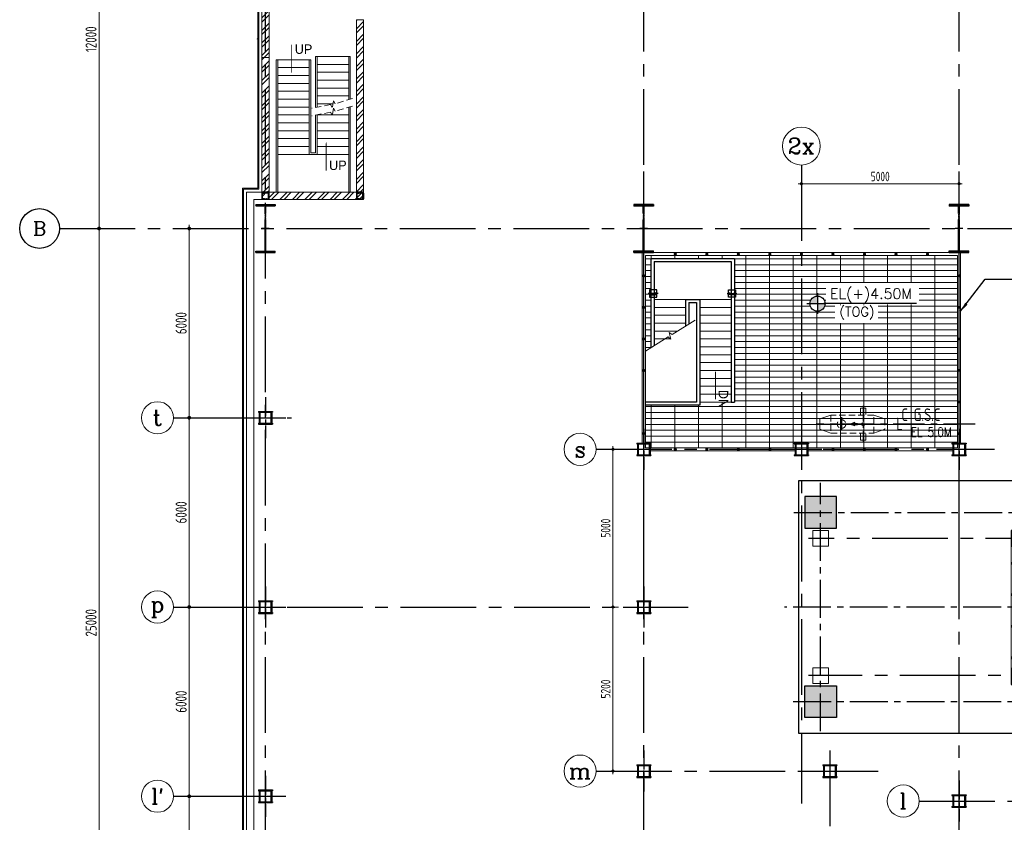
# Model space of a CAD drawing. Extents: x -7650383 to 4934791, y -137560 to 1826789.
# Tile 5 of 256: x 608471 to 639701, y -42802 to -17357. Entities that reach past the tile are written whole.
import ezdxf
from ezdxf.enums import TextEntityAlignment as Align

# ---------------------------------------------------------------- set-up
doc = ezdxf.new("R2010")
doc.units = 0
doc.header["$LTSCALE"] = 800
doc.header["$MEASUREMENT"] = 0
for name, pattern in [('0', [0]), ('CENTER', [2, 1.25, -0.25, 0.25, -0.25]), ('CENTER2', [1.125, 0.75, -0.125, 0.125, -0.125]), ('CONTINOUS', [0]), ('HIDDEN', [0.375, 0.25, -0.125]), ('HIDDENS', [0.25, 0.125, -0.125])]:
    doc.linetypes.add(name, pattern=pattern)
doc.layers.get('0').update_dxf_attribs({"linetype": 'CONTINUOUS'})
for name, color, linetype in [('0-7-COL', 2, 'CENTER'), ('Aux Ped Stel', 7, 'CONTINUOUS'), ('Aux_col', 7, 'CONTINUOUS'), ('CL', 2, 'CENTER2'), ('COL', 1, 'CENTER'), ('EQP', 1, 'CONTINUOUS'), ('EQUPT', 4, '0'), ('FT PF columns', 7, 'CONTINUOUS'), ('GRID', 8, 'CENTER'), ('HATCH', 9, 'CONTINUOUS'), ('LOGO', 7, 'CONTINUOUS'), ('PIPE', 1, 'CONTINUOUS'), ('REV3', 2, 'CONTINUOUS'), ('T', 3, 'CONTINUOUS'), ('TEXT', 3, 'CONTINUOUS'), ('TGCOL', 2, 'CONTINUOUS')]:
    doc.layers.add(name, color=color, linetype=linetype)
for name, color, linetype, lineweight in [('8', 8, 'HIDDEN', 13), ('A-CUT OUT', 3, 'CONTINUOUS', 30), ('A-REMOVABLE GRATING', 252, 'CONTINUOUS', 9), ('A-WIN TAG TEXT', 3, 'CONTINUOUS', 13), ('CCEN', 1, 'CENTER', 9), ('CLAD-1', 3, 'CONTINUOUS', 15), ('DIM', 4, 'CONTINUOUS', 13), ('dimension line', 4, 'CONTINUOUS', 13), ('EQP0', 8, 'HIDDEN', 9), ('STAIR', 4, 'CONTINUOUS', 13), ('steel', 231, 'CONTINUOUS', 13), ('WALL', 6, 'CONTINUOUS', 18), ('WALL HATCH', 251, 'CONTINUOUS', 13)]:
    doc.layers.add(name, color=color, linetype=linetype, lineweight=lineweight)
doc.styles.add('COMPLEX', font='complex')
doc.styles.add('HTX11', font='O8111901')
doc.styles.add('ROMANC', font='romanc')
doc.styles.add('ROMANS', font='ISO9.shx', dxfattribs={"width": 0.8})
doc.styles.add('S3', font='ROMANS1.SHX', dxfattribs={"width": 0.8})
doc.styles.add('SIMPLEX-25', font='simplex.shx')
doc.styles.get("Standard").update_dxf_attribs({"font": 'ISO9'})
doc.dimstyles.new('barka', dxfattribs={"dimscale": 100, "dimtxt": 3.5, "dimasz": 1.2, "dimexe": 2.5, "dimexo": 2.5, "dimgap": 0.8, "dimtad": 1, "dimdsep": 46, "dimtxsty": 'ROMANS', "dimblk": 'DDOT1', "dimcen": 0, "dimclrd": 256, "dimclre": 256, "dimclrt": 2, "dimadec": 0, "dimazin": 2, "dimtp": 0.1, "dimtm": 0.1, "dimtfac": 0.71, "dimtmove": 2, "dimatfit": 3, "dimlwd": -1, "dimlwe": -1, "dimarcsym": 0})
doc.dimstyles.new('barka INTERNAL DIM', dxfattribs={"dimscale": 100, "dimtxt": 3, "dimasz": 1, "dimexe": 2.5, "dimexo": 1.5, "dimgap": 0.8, "dimtad": 1, "dimdsep": 46, "dimtxsty": 'ROMANS', "dimblk": 'DDOT1', "dimcen": 0, "dimclrd": 256, "dimclre": 256, "dimclrt": 2, "dimadec": 0, "dimazin": 2, "dimtp": 0.1, "dimtm": 0.1, "dimtfac": 0.71, "dimtmove": 2, "dimatfit": 3, "dimlwd": -1, "dimlwe": -1, "dimarcsym": 0})
doc.dimstyles.get("Standard").update_dxf_attribs({"dimtxt": 0.18, "dimasz": 0.18, "dimexe": 0.18, "dimexo": 0.0625, "dimgap": 0.09, "dimtad": 0, "dimtih": 1, "dimtoh": 1, "dimdec": 4, "dimzin": 0, "dimdsep": 46, "dimtxsty": 'Standard', "dimcen": 0.09, "dimadec": 0, "dimazin": 0, "dimtfac": 1, "dimtdec": 4, "dimtofl": 0, "dimtmove": 0, "dimatfit": 3, "dimfxl": 1, "dimtolj": 1, "dimtzin": 0, "dimarcsym": 0})

# ---------------------------------------------------------------- blocks, each defined once
blk = doc.blocks.new('AUX COL')
at = {"layer": 'Aux Ped Stel'}
for p, q in [((-225, 200), (-225, 175)), ((-225, 200), (225, 200)), ((-225, 175), (225, 175)), ((-200, 175), (-200, -175)), ((-175, 175), (-175, -175)), ((175, 175), (175, -175)), ((200, 175), (200, -175)), ((225, 200), (225, 175)), ((-225, -175), (-225, -200)), ((-225, -175), (225, -175)), ((-225, -200), (225, -200)), ((225, -175), (225, -200))]:
    blk.add_line(p, q, dxfattribs=at)
at = {"layer": 'CL'}
for p, q in [((0, 650), (0, -650)), ((-650, 0), (650, 0))]:
    blk.add_line(p, q, dxfattribs=at)
blk = doc.blocks.new('A$C1C927E47')
at = {"layer": 'COL'}
h = blk.add_hatch(dxfattribs=at)
h.set_pattern_fill('ANSI31', color=256, scale=100, style=0)
h.paths.add_polyline_path([(16, 0), (0, 0), (0, -710), (16, -710)])
h.paths.add_polyline_path([(16, 710), (0, 710), (0, 0), (16, 0)])
h.paths.add_polyline_path([(0, 710), (-16, 710), (-16, 0), (0, 0)])
h.paths.add_polyline_path([(0, 0), (-16, 0), (-16, -710), (0, -710)])
h.paths.add_polyline_path([(-310, -710), (-310, -760), (0, -760), (0, -710)])
h.paths.add_polyline_path([(310, -760), (310, -710), (0, -710), (0, -760)])
h.paths.add_polyline_path([(310, 710), (310, 760), (0, 760), (0, 710)])
h.paths.add_polyline_path([(-310, 760), (-310, 710), (0, 710), (0, 760)])
for p, q in [((310, 760), (-310, 760)), ((-310, 760), (-310, 710)), ((310, 710), (-310, 710)), ((-16, -710), (-16, 710)), ((16, -710), (16, 710)), ((310, 760), (310, 710)), ((-310, -710), (310, -710)), ((-310, -760), (-310, -710)), ((-310, -760), (310, -760)), ((310, -760), (310, -710))]:
    blk.add_line(p, q, dxfattribs=at)
at = {"layer": 'COL', "color": 2}
for p, q in [((0, -792), (0, 792)), ((44, 0), (-44, 0))]:
    blk.add_line(p, q, dxfattribs=at)
blk = doc.blocks.new('GSC')
at = {"layer": 'DIM'}
h = blk.add_hatch(color=1, dxfattribs=at)
h.paths.add_polyline_path([(31016, 116822), (31155, 116775), (31155, 116869)])
h.paths.add_polyline_path([(31155, 116802), (31155, 116842), (31242, 116842), (31242, 116802)])
at = {"color": 2, "linetype": 'CENTER', "ltscale": 0.5}
blk.add_line((31424, 117400), (31424, 116245), dxfattribs=at)
at = {"color": 2, "linetype": 'CENTER'}
for p, q in [((29933, 116822), (32197, 116822)), ((30735, 117036), (30735, 116628))]:
    blk.add_line(p, q, dxfattribs=at)
at = {"layer": 'EQP'}
for points in [[(31016, 116822), (31155, 116775), (31155, 116869)], [(31155, 116802), (31155, 116842), (31242, 116842), (31242, 116802)]]:
    blk.add_lwpolyline(points, close=True, dxfattribs=at)
at = {"layer": 'EQP0'}
for p, q in [((31340, 117327), (31340, 117107)), ((31340, 117327), (31508, 117327)), ((31508, 117327), (31508, 117107)), ((32112, 116984), (32112, 116660)), ((31340, 116317), (31340, 116537)), ((31508, 116317), (31508, 116537)), ((31340, 116317), (31508, 116317))]:
    blk.add_line(p, q, dxfattribs=at)
at = {"layer": 'EQP0', "linetype": 'Continuous'}
for p, q in [((30396, 117107), (30047, 116983)), ((30047, 116983), (30047, 116660)), ((31763, 117107), (32112, 116983)), ((30047, 116660), (30396, 116537)), ((32112, 116660), (31763, 116537))]:
    blk.add_line(p, q, dxfattribs=at)
at = {"layer": 'EQP0'}
blk.add_lwpolyline([(30396, 117107), (30396, 116537), (31763, 116537), (31763, 117107)], close=True, dxfattribs=at)
blk.add_circle((30735, 116822), 136, dxfattribs=at)
at = {"layer": 'PIPE', "linetype": 'HIDDEN'}
blk.add_circle((31424, 116822), 44.5, dxfattribs=at)
blk = doc.blocks.new('PL-FFL2')
at = {"layer": 'A-CUT OUT'}
h = blk.add_hatch(color=7, dxfattribs=at)
h.paths.add_polyline_path([(3.09, 1.96, 0.414214), (1.09, -0.04), (3.09, -0.04)])
h.paths.add_polyline_path([(5.09, -0.04), (3.09, -0.04), (3.09, -2.04, 0.414214)])
at = {"color": 1, "linetype": 'Continuous'}
for p, q in [((3.09, 2.74), (3.09, -2.74)), ((29.24, 0), (4.78, 0)), ((4.78, 0), (5.09, 0)), ((0.31, -0.04), (5.09, -0.04))]:
    blk.add_line(p, q, dxfattribs=at)
blk.add_circle((3.09, -0.04), 2, dxfattribs=at)
at = {"color": 4, "linetype": 'Continuous'}
blk.add_attdef('EL(+)', text='', height=2.75, dxfattribs=at).set_placement((18.98, 2.4), align=Align.MIDDLE)
at = {"color": 3, "linetype": 'Continuous'}
blk.add_attdef('XXX', text='', height=2.5, dxfattribs=at).set_placement((18.44, -3.52), align=Align.MIDDLE)
blk = doc.blocks.new('A$C3C350CB7')
at = {"color": 2, "linetype": 'CENTER'}
for p, q in [((-10812, -2934), (-10812, -3591)), ((-5412, -2934), (-5412, -3591)), ((-11100, -3262), (-10525, -3262)), ((-5625, -3262), (-5125, -3262))]:
    blk.add_line(p, q, dxfattribs=at)
at = {"color": 2}
for p, q in [((-9940, -4165), (-9940, -4825)), ((-9690, -4165), (-9690, -4825)), ((-9440, -4165), (-9440, -4825)), ((-9190, -4165), (-9190, -4825)), ((-8940, -4165), (-8940, -4825)), ((-8690, -4165), (-8690, -4825)), ((-8440, -4165), (-8440, -5850)), ((-10940, -5025), (-10940, -5850)), ((-10690, -5125), (-10690, -5850)), ((-10440, -5125), (-10440, -5850)), ((-10190, -5125), (-10190, -5850)), ((-9940, -5125), (-9940, -5850)), ((-9690, -5125), (-9690, -5850)), ((-9440, -5125), (-9440, -5850)), ((-9190, -5125), (-9190, -5850)), ((-8940, -5125), (-8940, -5850)), ((-8690, -5125), (-8690, -5850))]:
    blk.add_line(p, q, dxfattribs=at)
at = {"layer": '0-7-COL', "linetype": 'CENTER2', "ltscale": 4}
for p, q in [((-12350, 2585), (-12350, -2585)), ((-4150, 2496), (-4150, 1854)), ((-3806, 2175), (-19021, 2175)), ((-4150, -1854), (-4150, -2496)), ((-6523, -2175), (-19021, -2175)), ((-3806, -2175), (-6211, -2175))]:
    blk.add_line(p, q, dxfattribs=at)
at = {"layer": 'CCEN', "linetype": 'Continuous'}
for points in [[(-18890, 1925), (-18390, 1925), (-18390, 2425), (-18890, 2425)], [(-18890, -1925), (-18390, -1925), (-18390, -2425), (-18890, -2425)]]:
    blk.add_lwpolyline(points, close=True, dxfattribs=at)
at = {"layer": 'FT PF columns', "color": 1, "linetype": 'Continuous'}
for points in [[(-12600, 1925), (-12100, 1925), (-12100, 2425), (-12600, 2425)], [(-4400, 1925), (-3900, 1925), (-3900, 2425), (-4400, 2425)], [(-12600, -2451), (-12100, -2451), (-12100, -1951), (-12600, -1951)], [(-4400, -2425), (-3900, -2425), (-3900, -1925), (-4400, -1925)]]:
    blk.add_lwpolyline(points, close=True, dxfattribs=at)
at = {"layer": 'FT PF columns', "color": 1, "linetype": 'HIDDENS'}
for points in [[(-11050, -3500), (-10575, -3500), (-10575, -3025), (-11050, -3025)], [(-5650, -3500), (-5175, -3500), (-5175, -3025), (-5650, -3025)]]:
    blk.add_lwpolyline(points, close=True, dxfattribs=at)
at = {"layer": 'HATCH', "const_width": 50, "flags": 128}
for points in [[(-11908, 2352, 1), (-11908, 2402, 1)], [(-10908, 2352, 1), (-10908, 2402, 1)], [(-9908, 2352, 1), (-9908, 2402, 1)], [(-8908, 2352, 1), (-8908, 2402, 1)], [(-7908, 2352, 1), (-7908, 2402, 1)], [(-6908, 2352, 1), (-6908, 2402, 1)], [(-5908, 2352, 1), (-5908, 2402, 1)], [(-4908, 2352, 1), (-4908, 2402, 1)], [(-12575, 1389, 1), (-12525, 1389, 1)], [(-3990, 1389, 1), (-3940, 1389, 1)], [(-12575, 389, 1), (-12525, 389, 1)], [(-3990, 389, 1), (-3940, 389, 1)], [(-12575, -611, 1), (-12525, -611, 1)], [(-3990, -611, 1), (-3940, -611, 1)], [(-12575, -1611, 1), (-12525, -1611, 1)], [(-3990, -1611, 1), (-3940, -1611, 1)], [(-11611, -2424, 1), (-11611, -2374, 1)], [(-4607, -2398, 1), (-4607, -2348, 1)], [(-11016, -2824, 1), (-10966, -2824, 1)], [(-5256, -2824, 1), (-5206, -2824, 1)], [(-9787, -3473, 1), (-9787, -3423, 1)], [(-8787, -3473, 1), (-8787, -3423, 1)], [(-7787, -3473, 1), (-7787, -3423, 1)], [(-6787, -3473, 1), (-6787, -3423, 1)], [(-5787, -3473, 1), (-5787, -3423, 1)], [(-11016, -3824, 1), (-10966, -3824, 1)], [(-10050, -3812, 1), (-10000, -3812, 1)], [(-9466, -4100, 1), (-9416, -4100, 1)], [(-8466, -4100, 1), (-8416, -4100, 1)], [(-7400, -4100, 1), (-7350, -4100, 1)], [(-10516, -4875, 1), (-10466, -4875, 1)], [(-9516, -4875, 1), (-9466, -4875, 1)], [(-8516, -4875, 1), (-8466, -4875, 1)], [(-7400, -5019, 1), (-7350, -5019, 1)], [(-10516, -5075, 1), (-10466, -5075, 1)], [(-9516, -5075, 1), (-9466, -5075, 1)], [(-8516, -5075, 1), (-8466, -5075, 1)], [(-10466, -5900, 1), (-10416, -5900, 1)], [(-9466, -5900, 1), (-9416, -5900, 1)], [(-8466, -5900, 1), (-8416, -5900, 1)], [(-7400, -5900, 1), (-7350, -5900, 1)]]:
    blk.add_lwpolyline(points, format="xyb", close=True, dxfattribs=at)
at = {"layer": 'steel'}
for p, q in [((-4400, 2425), (-12100, 2425)), ((-4400, 2325), (-12100, 2325)), ((-12600, 1925), (-12600, -1951)), ((-12500, 1925), (-12500, -1951)), ((-4015, -1925), (-4015, 1925)), ((-3900, -1938), (-3900, 1925)), ((-10935, -2351), (-12100, -2351)), ((-11050, -2451), (-12100, -2451)), ((-11050, -2451), (-11050, -4925)), ((-10935, -2351), (-10935, -4165)), ((-4400, -2325), (-5290, -2325)), ((-5290, -2325), (-5290, -3400)), ((-4400, -2425), (-5175, -2425)), ((-5175, -2425), (-5175, -3500)), ((-10080, -3400), (-10935, -3400)), ((-5290, -3400), (-10080, -3400)), ((-9965, -3500), (-9965, -4050)), ((-5175, -3500), (-9965, -3500)), ((-7325, -4050), (-9965, -4050)), ((-7325, -4050), (-7325, -5950)), ((-10935, -4165), (-11050, -4165)), ((-7440, -4165), (-10080, -4165)), ((-7440, -4165), (-7440, -5850)), ((-8440, -4825), (-11050, -4825)), ((-8440, -4925), (-11050, -4925)), ((-8440, -5025), (-10940, -5025)), ((-8440, -5125), (-10940, -5125)), ((-7440, -5850), (-10940, -5850)), ((-10940, -5850), (-10940, -5950)), ((-7325, -5950), (-10940, -5950))]:
    blk.add_line(p, q, dxfattribs=at)
at = {"layer": 'LOGO', "style": 'ROMANS'}
blk.add_text('UP', height=400, dxfattribs=at).set_placement((-11891, -5551), align=Align.MIDDLE_LEFT)
blk = doc.blocks.new('TG DECK')
at = {"layer": 'HATCH'}
h = blk.add_hatch(dxfattribs=at)
h.set_pattern_fill('AR-CONC', color=256, scale=50, style=0)
h.set_pattern_definition([(50, (-421329.2, -39460.7), (358.63009, -31.37607), [37.5, -412.5]), (355, (-421329.2, -39460.7), (-69.37567, 376.09607), [30, -330]), (100.451444, (-421299.3, -39463.3), (289.25442, 344.72), [31.8701, -350.57106]), (46.1842, (-421329.2, -39360.7), (533.62067, -82.75964), [56.25, -618.75]), (96.635635, (-421284.73, -39367.6), (467.33097, 487.0593), [47.80517, -525.8569]), (351.18416, (-421329.2, -39360.7), (467.33097, 487.0593), [45, -495]), (21, (-421279.2, -39385.7), (298.45353, -201.30945), [37.5, -412.5]), (326, (-421279.2, -39385.7), (121.65767, 362.57502), [30, -330]), (71.451445, (-421254.33, -39402.47), (420.11119, 161.26558), [31.8701, -350.57106]), (37.5, (-421329.2, -39460.7), (6.079928, 166.446927), [0, -326, 0, -335, 0, -331.25]), (7.5, (-421329.2, -39460.7), (131.53477, 197.205856), [0, -191, 0, -318.5, 0, -126.25]), (327.5, (-421440.7, -39460.7), (266.911218, -11.277436), [0, -125, 0, -390, 0, -517.5]), (317.5, (-421490.7, -39460.7), (291.593085, 50.05249), [0, -162.5, 0, -259, 0, -367.5])])
h.paths.add_polyline_path([(212046, -77938), (213046, -77938), (213046, -78938), (212046, -78938)])
h.paths.add_polyline_path([(218887, -78938), (220087, -78938), (220087, -77938), (218887, -77938)])
h.paths.add_polyline_path([(218887, -71938), (220087, -71938), (220087, -72938), (218887, -72938)])
h.paths.add_polyline_path([(212046, -71938), (212046, -72938), (213046, -72938), (213046, -71938)])
h.paths.add_polyline_path([(226286, -81288), (226286, -79888), (227286, -79888), (227286, -81288)])
h.paths.add_polyline_path([(226086, -78938), (227286, -78938), (227286, -77938), (226086, -77938)])
h.paths.add_polyline_path([(226286, -69588), (226286, -70988), (227286, -70988), (227286, -69588)])
h.paths.add_polyline_path([(226086, -71938), (227286, -71938), (227286, -72938), (226086, -72938)])
h.paths.add_polyline_path([(243271, -81288), (242271, -81288), (242271, -79888), (243271, -79888)])
h.paths.add_polyline_path([(238396, -81288), (239396, -81288), (239396, -79888), (238396, -79888)])
h.paths.add_polyline_path([(236086, -79888), (235086, -79888), (235086, -81288), (236086, -81288)])
h.paths.add_polyline_path([(243271, -69588), (242271, -69588), (242271, -70988), (243271, -70988)])
h.paths.add_polyline_path([(238396, -69588), (239396, -69588), (239396, -70988), (238396, -70988)])
h.paths.add_polyline_path([(236086, -70988), (235086, -70988), (235086, -69588), (236086, -69588)])
at = {"layer": 'CL', "ltscale": 2}
for p, q in [((212546, -79376), (212546, -71500)), ((211701, -72438), (227664, -72438)), ((243471, -75438), (211402, -75438)), ((211677, -78438), (227950, -78438))]:
    blk.add_line(p, q, dxfattribs=at)
at = {"layer": 'TGCOL'}
for points in [[(212046, -71938), (212046, -72938), (213046, -72938), (213046, -71938)], [(212046, -78938), (212046, -77938), (213046, -77938), (213046, -78938)], [(212046, -77938), (213046, -77938), (213046, -78938), (212046, -78938)]]:
    blk.add_lwpolyline(points, close=True, dxfattribs=at)
blk = doc.blocks.new('A$C71B3771A')
at = {"layer": 'EQUPT', "linetype": 'CONTINOUS', "ltscale": 1.5, "flags": 128}
blk.add_lwpolyline([(12285, 6000), (-5035, 6000), (-6185, 4000), (-19340, 4000), (-19340, -4000), (-6185, -4000), (-5035, -6000), (12285, -6000), (12285, 6000)], dxfattribs=at)
blk.add_blockref('TG DECK', (-231186, 75438))
blk = doc.blocks.new('A$C495807AF')
at = {"layer": 'DIM'}
blk.add_blockref('A$C71B3771A', (0, 0), dxfattribs=at)
blk = doc.blocks.new('A$C41E52089')
at = {"layer": 'COL'}
h = blk.add_hatch(dxfattribs=at)
h.set_pattern_fill('ANSI31', color=256, scale=100, style=0)
h.paths.add_polyline_path([(310, -720), (0, -720), (0, -760), (310, -760)])
h.paths.add_polyline_path([(0, -720), (-310, -720), (-310, -760), (0, -760)])
h.paths.add_polyline_path([(0, 0), (-13, 0), (-13, -720), (0, -720)])
h.paths.add_polyline_path([(0, 720), (-13, 720), (-13, 0), (0, 0)])
h.paths.add_polyline_path([(12, 0), (0, 0), (0, -720), (12, -720)])
h.paths.add_polyline_path([(12, 720), (0, 720), (0, 0), (12, 0)])
h.paths.add_polyline_path([(310, 760), (0, 760), (0, 720), (12, 720), (310, 720)])
h.paths.add_polyline_path([(0, 760), (-310, 760), (-310, 720), (0, 720)])
for p, q in [((-310, 760), (310, 760)), ((-310, 760), (-310, 720)), ((-310, 720), (310, 720)), ((-13, -720), (-13, 720)), ((12, -720), (12, 720)), ((310, 760), (310, 720)), ((-310, -720), (310, -720)), ((-310, -760), (-310, -720)), ((-310, -760), (310, -760)), ((310, -760), (310, -720))]:
    blk.add_line(p, q, dxfattribs=at)
at = {"layer": 'COL', "color": 2}
for p, q in [((0, -800), (0, 800)), ((123, 0), (-123, 0))]:
    blk.add_line(p, q, dxfattribs=at)
blk = doc.blocks.new('Stub column')
at = {"layer": 'COL', "linetype": 'ByBlock'}
for p, q in [((-108, 90), (-108, -90)), ((-108, 90), (-100, 90)), ((-108, 90), (-100, 90)), ((-108, 90), (-108, -90)), ((-25, 100), (-100, 100)), ((-100, 100), (-100, -100)), ((-100, 100), (-100, -100)), ((-25, 100), (-100, 100)), ((90, 108), (-90, 108)), ((-90, 100), (-90, 108)), ((-90, 100), (-90, 108)), ((-25, 100), (100, 100)), ((90, 100), (90, 108)), ((100, 100), (100, -100)), ((108, 90), (100, 90)), ((108, 90), (108, -90)), ((-108, -90), (-100, -90)), ((-108, -90), (-100, -90)), ((-100, -100), (-25, -100)), ((-100, -100), (-25, -100)), ((-90, -100), (-90, -108)), ((-90, -100), (-90, -108)), ((90, -108), (-90, -108)), ((100, -100), (-25, -100)), ((90, -100), (90, -108)), ((108, -90), (100, -90))]:
    blk.add_line(p, q, dxfattribs=at)
for points in [[(-25, -100), (-25, -97, 0.401544), (-31, -91), (-88, -88, -0.401544), (-94, -82), (-94, 82, -0.401544), (-88, 88), (-31, 91, 0.401544), (-25, 97), (-25, 100)], [(-25, -100), (-25, -97, 0.401544), (-31, -91), (-88, -88, -0.401544), (-94, -82), (-94, 82, -0.401544), (-88, 88), (-31, 91, 0.401544), (-25, 97), (-25, 100)], [(25, -100), (25, -97, -0.401544), (31, -91), (88, -88, 0.401544), (94, -82), (94, 82, 0.401544), (88, 88), (31, 91, -0.401544), (25, 97), (25, 100)]]:
    blk.add_lwpolyline(points, format="xyb", dxfattribs=at)
blk = doc.blocks.new('GRD')
at = {"layer": 'CL', "linetype": 'Continuous'}
blk.add_circle((0, 419.99985), 419.99985, dxfattribs=at)
at = {"layer": 'CL', "color": 4, "style": 'COMPLEX'}
blk.add_attdef('GRD', text='', height=300, dxfattribs=at).set_placement((0, 419.99985), align=Align.MIDDLE)
blk = doc.blocks.new('DDOT1')
blk.add_line((-1, 0), (1, 0))
at = {"const_width": 0.5}
blk.add_lwpolyline([(-0.25, 0, 1), (0.25, 0, 1)], format="xyb", close=True, dxfattribs=at)
blk = doc.blocks.new('*D429')
at = {"layer": 'dimension line', "transparency": 16777216}
for p, q in [((610739, -23977), (610739, -23977)), ((610989, -48857), (610989, -24097)), ((610739, -48977), (610739, -48977))]:
    blk.add_line(p, q, dxfattribs=at)
at = {"layer": 'dimension line', "transparency": 16777216, "xscale": 119.9999999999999, "yscale": 119.9999999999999, "zscale": 119.9999999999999}
for p, rotation in [((610989, -23977), 90), ((610989, -48977), 270)]:
    blk.add_blockref('DDOT1', p, dxfattribs=dict(at, rotation=rotation))
at = {"layer": 'dimension line', "color": 2, "transparency": 16777216, "insert": (610734, -36477), "char_height": 350, "attachment_point": 5, "rotation": 90, "style": 'ROMANS'}
blk.add_mtext('25000', dxfattribs=at)
blk = doc.blocks.new('*D430')
at = {"layer": 'dimension line', "transparency": 16777216}
for p, q in [((610278, -11977), (611239, -11977)), ((610989, -12097), (610989, -23857))]:
    blk.add_line(p, q, dxfattribs=at)
at = {"layer": 'dimension line', "transparency": 16777216, "xscale": 119.9999999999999, "yscale": 119.9999999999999, "zscale": 119.9999999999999}
for p, rotation in [((610989, -11977), 90), ((610989, -23977), 270)]:
    blk.add_blockref('DDOT1', p, dxfattribs=dict(at, rotation=rotation))
at = {"layer": 'dimension line', "color": 2, "transparency": 16777216, "insert": (610734, -17977), "char_height": 350, "attachment_point": 5, "rotation": 90, "style": 'ROMANS'}
blk.add_mtext('12000', dxfattribs=at)
blk = doc.blocks.new('*D431')
at = {"layer": 'dimension line', "transparency": 16777216}
for p, q in [((614167, -41977), (613597, -41977)), ((613847, -48857), (613847, -42097)), ((614559, -48977), (613597, -48977))]:
    blk.add_line(p, q, dxfattribs=at)
at = {"layer": 'dimension line', "transparency": 16777216, "xscale": 119.9999999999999, "yscale": 119.9999999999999, "zscale": 119.9999999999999}
for p, rotation in [((613847, -41977), 90), ((613847, -48977), 270)]:
    blk.add_blockref('DDOT1', p, dxfattribs=dict(at, rotation=rotation))
at = {"layer": 'dimension line', "color": 2, "transparency": 16777216, "insert": (613592, -45477), "char_height": 350, "attachment_point": 5, "rotation": 90, "style": 'ROMANS'}
blk.add_mtext('7000', dxfattribs=at)
blk = doc.blocks.new('*D432')
at = {"layer": 'dimension line', "transparency": 16777216}
for p, q in [((615366, -29977), (613597, -29977)), ((613847, -35857), (613847, -30097)), ((614231, -35977), (613597, -35977))]:
    blk.add_line(p, q, dxfattribs=at)
at = {"layer": 'dimension line', "transparency": 16777216, "xscale": 119.9999999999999, "yscale": 119.9999999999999, "zscale": 119.9999999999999}
for p, rotation in [((613847, -29977), 90), ((613847, -35977), 270)]:
    blk.add_blockref('DDOT1', p, dxfattribs=dict(at, rotation=rotation))
at = {"layer": 'dimension line', "color": 2, "transparency": 16777216, "insert": (613592, -32977), "char_height": 350, "attachment_point": 5, "rotation": 90, "style": 'ROMANS'}
blk.add_mtext('6000', dxfattribs=at)
blk = doc.blocks.new('*D433')
at = {"layer": 'dimension line', "transparency": 16777216}
for p, q in [((613836, -23977), (613597, -23977)), ((613847, -29857), (613847, -24097)), ((615366, -29977), (613597, -29977))]:
    blk.add_line(p, q, dxfattribs=at)
at = {"layer": 'dimension line', "transparency": 16777216, "xscale": 119.9999999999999, "yscale": 119.9999999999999, "zscale": 119.9999999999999}
for p, rotation in [((613847, -23977), 90), ((613847, -29977), 270)]:
    blk.add_blockref('DDOT1', p, dxfattribs=dict(at, rotation=rotation))
at = {"layer": 'dimension line', "color": 2, "transparency": 16777216, "insert": (613592, -26977), "char_height": 350, "attachment_point": 5, "rotation": 90, "style": 'ROMANS'}
blk.add_mtext('6000', dxfattribs=at)
blk = doc.blocks.new('*D434')
at = {"layer": 'dimension line', "transparency": 16777216}
for p, q in [((614231, -35977), (613597, -35977)), ((613847, -41857), (613847, -36097)), ((614167, -41977), (613597, -41977))]:
    blk.add_line(p, q, dxfattribs=at)
at = {"layer": 'dimension line', "transparency": 16777216, "xscale": 119.9999999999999, "yscale": 119.9999999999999, "zscale": 119.9999999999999}
for p, rotation in [((613847, -35977), 90), ((613847, -41977), 270)]:
    blk.add_blockref('DDOT1', p, dxfattribs=dict(at, rotation=rotation))
at = {"layer": 'dimension line', "color": 2, "transparency": 16777216, "insert": (613592, -38977), "char_height": 350, "attachment_point": 5, "rotation": 90, "style": 'ROMANS'}
blk.add_mtext('6000', dxfattribs=at)
blk = doc.blocks.new('*D441')
at = {"layer": 'DIM', "transparency": 16777216}
for p, q in [((627219, -30977), (627038, -30977)), ((627288, -31077), (627288, -35877)), ((627219, -35977), (627038, -35977))]:
    blk.add_line(p, q, dxfattribs=at)
at = {"layer": 'DIM', "transparency": 16777216, "xscale": 100, "yscale": 100, "zscale": 100}
for p, rotation in [((627288, -30977), 90), ((627288, -35977), 270)]:
    blk.add_blockref('DDOT1', p, dxfattribs=dict(at, rotation=rotation))
at = {"layer": 'DIM', "color": 2, "transparency": 16777216, "insert": (627058, -33477), "char_height": 300, "attachment_point": 5, "rotation": 90, "style": 'ROMANS'}
blk.add_mtext('5000', dxfattribs=at)
blk = doc.blocks.new('*D442')
at = {"layer": 'DIM', "transparency": 16777216}
for p, q in [((627466, -35977), (627038, -35977)), ((627288, -36077), (627288, -41077)), ((627466, -41177), (627038, -41177))]:
    blk.add_line(p, q, dxfattribs=at)
at = {"layer": 'DIM', "transparency": 16777216, "xscale": 100, "yscale": 100, "zscale": 100}
for p, rotation in [((627288, -35977), 90), ((627288, -41177), 270)]:
    blk.add_blockref('DDOT1', p, dxfattribs=dict(at, rotation=rotation))
at = {"layer": 'DIM', "color": 2, "transparency": 16777216, "insert": (627058, -38577), "char_height": 300, "attachment_point": 5, "rotation": 90, "style": 'ROMANS'}
blk.add_mtext('5200', dxfattribs=at)
blk = doc.blocks.new('*D455')
at = {"layer": 'DIM', "transparency": 16777216}
for p, q in [((633266, -22564), (633266, -22308)), ((638266, -22564), (638266, -22308)), ((638166, -22558), (633366, -22558))]:
    blk.add_line(p, q, dxfattribs=at)
at = {"layer": 'DIM', "transparency": 16777216, "xscale": 100, "yscale": 100, "zscale": 100, "rotation": 180}
blk.add_blockref('DDOT1', (633266, -22558), dxfattribs=at)
at = {"layer": 'DIM', "transparency": 16777216, "xscale": 100, "yscale": 100, "zscale": 100}
blk.add_blockref('DDOT1', (638266, -22558), dxfattribs=at)
at = {"layer": 'DIM', "color": 2, "transparency": 16777216, "insert": (635766, -22328), "char_height": 300, "attachment_point": 5, "style": 'ROMANS'}
blk.add_mtext('5000', dxfattribs=at)

msp = doc.modelspace()

# ---------------------------------------------------------------- hatches: boundary and pattern name
at = {"layer": 'A-REMOVABLE GRATING'}
h = msp.add_hatch(dxfattribs=at)
h.set_pattern_fill('GRATE', color=256, scale=6000, style=0)
h.paths.add_polyline_path([(638215.6, -24837.4), (628315.6, -24837.4), (628315.6, -27861.5), (628490.6, -27753.1), (628490.6, -24927.3), (631140.3, -24927.3), (631140.3, -29477.3), (631040.3, -29477.3), (630040.3, -29477.3), (630040.3, -29577.3), (628315.6, -29577.3), (628315.6, -30927.3), (638215.6, -30927.3)])
h.paths.add_polyline_path([(634262.3, -27501.1), (635417.2, -27501.1), (635417.2, -28364.2), (634262.3, -28364.2)], flags=16)
edge = h.paths.add_edge_path(flags=16)
edge.add_arc((633775.1, -26359.1), 240, 0, 180, ccw=False)
edge.add_arc((633775.1, -26359.1), 240, -180, 0, ccw=False)
h.paths.add_polyline_path([(633357.7, -26359.1), (634015.1, -26359.1), (636496.3, -26354.3), (633561, -26354.3), (633357.7, -26356.1)], flags=16)
h.paths.add_polyline_path([(634045.2, -26387.8), (637000.6, -26387.8), (637000.6, -25689.5), (634045.2, -25689.5)], flags=16)
h.paths.add_polyline_path([(634328.8, -26977.6), (635702.1, -26977.6), (635702.1, -26409.5), (634328.8, -26409.5)], flags=16)
h = msp.add_hatch(dxfattribs=at)
h.set_pattern_fill('GRATE', color=256, scale=6000, style=0)
h.paths.add_polyline_path([(635417.2, -27501.1), (634262.3, -27501.1), (634262.3, -28364.2), (635417.2, -28364.2)])
at = {"layer": 'WALL HATCH'}
h = msp.add_hatch(dxfattribs=at)
h.set_pattern_fill('ANSI32', color=256, scale=750, style=0)
h.set_pattern_definition([(45, (187059.1, -153251.3), (-198.87378, 198.87378), []), (45, (187191.68, -153251.3), (-198.87378, 198.87378), [])])
h.paths.add_polyline_path([(615895.6, -12747.4), (615895.6, -11207.4), (619365.3, -11207.8), (619365.3, -10977.8), (615665.6, -10977.4), (615665.6, -12977.4), (616150.6, -12977.4), (616150.6, -22827.4), (616380.6, -22827.4), (616380.6, -12747.4)])
h = msp.add_hatch(dxfattribs=at)
h.set_pattern_fill('ANSI32', color=256, scale=750, style=0)
h.set_pattern_definition([(45, (153532.33, -4e-05), (-198.87378, 198.87378), []), (45, (153664.92, -4e-05), (-198.87378, 198.87378), [])])
h.paths.add_polyline_path([(619380.6, -17356.9), (619380.6, -22876.9), (619150.6, -22876.9), (619150.6, -17356.9)])
h = msp.add_hatch(dxfattribs=at)
h.set_pattern_fill('ANSI32', color=256, scale=750, style=0)
h.set_pattern_definition([(45, (153732.33, -4e-05), (-198.87378, 198.87378), []), (45, (153864.92, -4e-05), (-198.87378, 198.87378), [])])
h.paths.add_polyline_path([(619380.6, -23057.4), (616180.6, -23057.4), (616180.6, -22827.4), (619380.6, -22827.4)])

# ---------------------------------------------------------------- linework, layer by layer
at = {"color": 2}
for p, q in [((628490.6, -24927.3), (631140.3, -24927.3)), ((628490.6, -24927.3), (628490.6, -27753.1)), ((631140.3, -24927.3), (631140.3, -29477.3)), ((628590.6, -25027.3), (631040.3, -25027.3)), ((628590.6, -25027.3), (628590.6, -27691.1)), ((631040.3, -25027.3), (631040.3, -29477.3)), ((629590.6, -26227.3), (629590.6, -27071.5)), ((629590.6, -26227.3), (630040.3, -26227.3)), ((630040.3, -26227.3), (630040.3, -29577.3)), ((629690.6, -26327.3), (629690.6, -27009.6)), ((629690.6, -26327.3), (629940.3, -26327.3)), ((629940.3, -26327.3), (629940.3, -29477.3)), ((629940.3, -29477.3), (628315.6, -29477.3)), ((630040.3, -29577.3), (628315.6, -29577.3)), ((631040.3, -29477.3), (631140.3, -29477.3))]:
    msp.add_line(p, q, dxfattribs=at)
at = {"color": 2, "linetype": 'CENTER'}
msp.add_line((638772.8, -30177.4), (633736.7, -30177.4), dxfattribs=at)
at = {"layer": '8'}
for points in [[(619031.3, -19852.8), (618479.4, -20021.4), (618424.7, -19926.4), (618386.4, -20142.3), (618331.7, -20047.3), (617737.4, -20165.8)], [(619031.3, -20093.1), (618479.4, -20261.6), (618424.7, -20166.6), (618386.4, -20382.6), (618331.7, -20287.6), (617737.4, -20406)]]:
    msp.add_lwpolyline(points, dxfattribs=at)
at = {"layer": 'A-REMOVABLE GRATING', "flags": 128}
msp.add_lwpolyline([(638215.6, -24837.4), (628315.6, -24837.4), (628315.6, -30927.3), (638215.6, -30927.3), (638215.6, -24837.4)], dxfattribs=at)
at = {"layer": 'CLAD-1', "flags": 128}
for points in [[(616022.6, -15470.6), (616022.6, -22699.4), (615537.6, -22699.4), (615537.6, -50255.4)], [(616050.6, -15470.6), (616050.6, -22727.4), (615565.6, -22727.4), (615565.6, -50227.4), (618515.6, -50227.4)]]:
    msp.add_lwpolyline(points, dxfattribs=at)
at = {"layer": 'DIM', "color": 2}
for centre, radius in [((633265.6, -21363.8), 600), ((612840.9, -29977.4), 508.6), ((626244.5, -30977.4), 508.6), ((612840.9, -35977.4), 508.6), ((626244.5, -41177.4), 508.6), ((626244.5, -41177.4), 508.6), ((612840.9, -41977.4), 508.6), ((636496.2, -42127.4), 508.6)]:
    msp.add_circle(centre, radius, dxfattribs=at)
at = {"layer": 'GRID', "linetype": 'CENTER2', "ltscale": 4}
for p, q in [((616265.6, -54362.6), (616265.6, -6939.4)), ((628265.6, -54362.1), (628265.6, -6939.4)), ((638265.6, -54362.3), (638265.6, -6939.4)), ((628265.6, -34831.2), (628265.6, -22170.7)), ((633265.6, -21963.8), (633265.6, -42210.9)), ((638265.6, -34831.2), (638265.6, -22170.7)), ((609730.6, -23977.4), (723686.4, -23977.4)), ((613349.5, -29977.4), (617087.4, -29977.4)), ((626753.1, -30977.4), (639387, -30977.4)), ((613349.5, -35977.4), (629676.1, -35977.4)), ((634165.6, -40527.4), (634165.6, -44864.5)), ((626753.1, -41177.4), (635705.1, -41177.4)), ((613349.5, -41977.4), (616900.4, -41977.4)), ((637004.8, -42127.4), (646920.2, -42127.4))]:
    msp.add_line(p, q, dxfattribs=at)
at = {"layer": 'HATCH', "const_width": 50, "flags": 128}
for points in [[(629240.6, -24787.5, 1), (629290.6, -24787.5, 1)], [(630240.6, -24787.5, 1), (630290.6, -24787.5, 1)], [(631240.6, -24787.5, 1), (631290.6, -24787.5, 1)], [(632240.6, -24787.5, 1), (632290.6, -24787.5, 1)], [(633240.6, -24787.5, 1), (633290.6, -24787.5, 1)], [(634240.6, -24787.5, 1), (634290.6, -24787.5, 1)], [(635240.6, -24787.5, 1), (635290.6, -24787.5, 1)], [(636240.6, -24787.5, 1), (636290.6, -24787.5, 1)], [(637240.6, -24787.5, 1), (637290.6, -24787.5, 1)], [(628240.6, -25477.4, 1), (628290.6, -25477.4, 1)], [(638240.6, -25477.4, 1), (638290.6, -25477.4, 1)], [(628240.6, -26477.4, 1), (628290.6, -26477.4, 1)], [(638240.6, -26477.4, 1), (638290.6, -26477.4, 1)], [(628240.6, -27477.4, 1), (628290.6, -27477.4, 1)], [(638240.6, -27477.4, 1), (638290.6, -27477.4, 1)], [(628240.6, -28477.4, 1), (628290.6, -28477.4, 1)], [(638240.6, -28477.4, 1), (638290.6, -28477.4, 1)], [(638240.6, -29477.4, 1), (638290.6, -29477.4, 1)], [(628240.6, -30477.4, 1), (628290.6, -30477.4, 1)], [(638240.6, -30477.4, 1), (638290.6, -30477.4, 1)], [(629240.6, -30977.4, 1), (629290.6, -30977.4, 1)], [(630240.6, -30977.4, 1), (630290.6, -30977.4, 1)], [(631240.6, -30977.4, 1), (631290.6, -30977.4, 1)], [(632240.6, -30977.4, 1), (632290.6, -30977.4, 1)], [(634240.6, -30977.4, 1), (634290.6, -30977.4, 1)], [(635240.6, -30977.4, 1), (635290.6, -30977.4, 1)], [(636240.6, -30977.4, 1), (636290.6, -30977.4, 1)], [(637240.6, -30977.4, 1), (637290.6, -30977.4, 1)]]:
    msp.add_lwpolyline(points, format="xyb", close=True, dxfattribs=at)
at = {"layer": 'PIPE', "color": 2, "linetype": 'CENTER2'}
for p, q in [((628723.2, -26039.8), (628408.5, -26039.8)), ((630907.7, -26039.8), (631222.4, -26039.8))]:
    msp.add_line(p, q, dxfattribs=at)
at = {"layer": 'PIPE', "color": 4}
for p, q in [((628490.6, -26002.3), (628490.6, -26077.3)), ((628490.6, -26002.3), (628490.6, -26002.3)), ((628490.6, -26077.3), (628640.6, -26077.3)), ((628500.6, -26012.3), (628500.6, -26067.3)), ((628500.6, -26067.3), (628630.6, -26067.3)), ((628630.6, -26067.3), (628630.6, -26012.3)), ((628640.6, -26077.3), (628640.6, -26002.3)), ((628640.6, -26002.3), (628640.6, -26002.3)), ((630990.3, -26077.3), (630990.3, -26002.3)), ((630990.3, -26002.3), (630990.3, -26002.3)), ((631140.3, -26077.3), (630990.3, -26077.3)), ((631000.3, -26067.3), (631000.3, -26012.3)), ((631130.3, -26067.3), (631000.3, -26067.3)), ((631130.3, -26012.3), (631130.3, -26067.3)), ((631140.3, -26002.3), (631140.3, -26077.3)), ((631140.3, -26002.3), (631140.3, -26002.3))]:
    msp.add_line(p, q, dxfattribs=at)
for points in [[(628680.9, -26154.8), (628680.9, -25924.8), (628450.9, -25924.8), (628450.9, -26154.8)], [(630950.1, -26154.8), (630950.1, -25924.8), (631180.1, -25924.8), (631180.1, -26154.8)]]:
    msp.add_lwpolyline(points, close=True, dxfattribs=at)
for centre, start, end in [((628490.6, -26012.3), 360, 90), ((628640.6, -26012.3), 90, 180), ((630990.3, -26012.3), 0, 90), ((631140.3, -26012.3), 90, 180)]:
    msp.add_arc(centre, 10, start, end, dxfattribs=at)
at = {"layer": 'REV3', "linetype": 'Continuous'}
for p, q in [((616380.6, -22827.4), (616150.6, -22827.4)), ((616380.6, -23057.4), (616150.6, -23057.4)), ((619380.6, -22827.4), (619150.6, -22827.4)), ((619380.6, -23057.4), (619150.6, -23057.4))]:
    msp.add_line(p, q, dxfattribs=at)
at = {"layer": 'REV3', "linetype": 'Continuous', "flags": 128}
for points in [[(617083.8, -19062.2, 0, 150, 0), (617083.8, -18707.5, 25, 25, 0), (617083.8, -18148.9, 25, 25, 0)], [(618191.2, -21229.4, 0, 150, 0), (618191.2, -21584, 25, 25, 0), (618191.2, -22142.7, 25, 25, 0)], [(630540.3, -28477.3, 0, 150, 0), (630540.3, -28832, 25, 25, 0), (630540.3, -29390.6, 25, 25, 0)]]:
    msp.add_lwpolyline(points, format="xyseb", dxfattribs=at)
at = {"layer": 'STAIR'}
for p, q in [((616605.6, -22827.4), (616605.6, -18627.4)), ((616605.6, -18627.4), (617705.6, -18627.4)), ((616655.6, -22827.4), (616655.6, -18627.4)), ((617855.3, -20142.3), (617855.3, -18525.3)), ((617855.3, -18525.3), (618955.3, -18525.3)), ((617905.3, -20132.3), (617905.3, -18525.3)), ((616655.6, -18877.4), (617655.6, -18877.4)), ((617905.3, -18775.3), (618905.3, -18775.3)), ((617905.3, -19025.3), (618905.3, -19025.3)), ((618905.3, -19891.3), (618905.3, -19025.3)), ((616655.6, -19127.4), (617655.6, -19127.4)), ((617655.7, -21627.4), (617655.6, -19127.4)), ((617905.3, -19275.3), (618905.3, -19275.3)), ((616655.6, -19377.4), (617655.6, -19377.4)), ((616655.6, -19627.4), (617655.6, -19627.4)), ((617905.3, -19525.3), (618905.3, -19525.3)), ((616655.6, -19877.4), (617655.6, -19877.4)), ((617905.3, -19775.3), (618905.3, -19775.3)), ((616655.6, -20127.4), (617655.6, -20127.4)), ((617905.3, -20025.3), (618407.2, -20025.3)), ((618905.3, -22827.4), (618905.3, -20131.6)), ((618955.3, -22827.4), (618955.3, -20112.7)), ((616655.6, -20377.4), (617655.6, -20377.4)), ((617855.3, -21577.4), (617855.3, -20385.9)), ((617905.3, -21627.4), (617905.3, -20377.4)), ((617905.3, -20377.4), (618905.3, -20377.4)), ((616655.6, -20627.4), (617655.6, -20627.4)), ((616655.6, -20877.4), (617655.6, -20877.4)), ((617905.3, -20627.4), (618905.3, -20627.4)), ((617905.3, -20877.4), (618905.3, -20877.4)), ((616655.6, -21127.4), (617655.6, -21127.4)), ((617905.3, -21127.4), (618905.3, -21127.4)), ((616655.6, -21377.4), (617655.6, -21377.4)), ((617905.3, -21377.4), (618905.3, -21377.4)), ((616655.6, -21627.4), (617655.6, -21627.4)), ((617655.6, -21627.4), (617905.3, -21627.4)), ((617905.3, -21627.4), (618905.3, -21627.4)), ((628590.6, -26227.3), (629590.6, -26227.3)), ((630040.3, -26227.3), (631040.3, -26227.3)), ((628590.6, -26477.3), (629590.6, -26477.3)), ((631040.3, -26477.3), (630040.3, -26477.3)), ((628590.6, -26727.3), (629590.6, -26727.3)), ((631040.3, -26727.3), (630040.3, -26727.3)), ((628590.6, -26977.3), (629590.6, -26977.3)), ((631040.3, -26977.3), (630040.3, -26977.3)), ((628590.6, -27227.3), (629339.2, -27227.3)), ((628590.6, -27477.3), (629119.1, -27477.3)), ((631040.3, -27227.3), (630040.3, -27227.3)), ((631040.3, -27477.3), (630040.3, -27477.3)), ((631040.3, -27727.3), (630040.3, -27727.3)), ((631040.3, -27977.3), (630040.3, -27977.3)), ((631040.3, -28227.3), (630040.3, -28227.3)), ((631040.3, -28477.3), (630040.3, -28477.3)), ((631040.3, -28727.3), (630040.3, -28727.3)), ((631040.3, -28977.3), (630040.3, -28977.3)), ((631040.3, -29227.3), (630040.3, -29227.3)), ((631040.3, -29477.3), (630040.3, -29477.3))]:
    msp.add_line(p, q, dxfattribs=at)
for points in [[(617655.6, -18627.4), (617655.6, -21627.4)], [(617705.6, -18627.4), (617705.6, -21577.4), (617855.3, -21577.4)], [(618905.3, -18525.3), (618905.3, -19891.3)], [(618955.3, -18525.3), (618955.3, -19876.1)]]:
    msp.add_lwpolyline(points, dxfattribs=at)
at = {"layer": 'STAIR', "flags": 128}
msp.add_lwpolyline([(628315.6, -27861.5), (629034.3, -27416.2), (629120.5, -27484), (629075.7, -27269.4), (629161.8, -27337.2), (629900.1, -26879.8)], dxfattribs=at)
at = {"layer": 'WALL'}
for p, q in [((616150.6, -18556.9), (616380.6, -18556.9)), ((616380.6, -23057.4), (616380.6, -18556.9)), ((617655.6, -18627.4), (617705.6, -18627.4)), ((618905.3, -18525.3), (618955.3, -18525.3)), ((615665.6, -22827.4), (615665.6, -50127.4)), ((628215.6, -30777.4), (628215.6, -24737.4)), ((628215.6, -24737.4), (638315.6, -24737.4)), ((628315.6, -30777.4), (628315.6, -24837.4)), ((628315.6, -24837.4), (638215.6, -24837.4)), ((638215.6, -24837.4), (638215.6, -30777.4)), ((638315.6, -24737.4), (638315.6, -30777.4)), ((628465.6, -30927.3), (633065.6, -30927.3)), ((628465.6, -31027.3), (633065.6, -31027.3)), ((633465.6, -30927.3), (638065.4, -30927.3)), ((633465.6, -31027.3), (638065.4, -31027.3))]:
    msp.add_line(p, q, dxfattribs=at)
for points in [[(615665.6, -12747.4), (616380.6, -12747.4), (616380.6, -23057.4), (615895.6, -23057.4), (615895.6, -49897.4)], [(615665.6, -12977.4), (616150.6, -12977.4), (616150.6, -22827.4), (615665.6, -22827.4)], [(616380.6, -17356.9), (616380.6, -23057.4)], [(619380.6, -22876.9), (619380.6, -17356.9), (619150, -17356.9), (619150.6, -22876.9)], [(616150.6, -18556.9), (616150.6, -23057.4)], [(619150.6, -22516.3), (619150.6, -23057.4)], [(619380.6, -22516.3), (619380.6, -22877)]]:
    msp.add_lwpolyline(points, dxfattribs=at)
msp.add_lwpolyline([(619380.6, -23057.4), (619380.6, -22827.4), (616150.6, -22827.4), (616150.6, -23057.4)], close=True, dxfattribs=at)

# ---------------------------------------------------------------- block references
at = {"color": 6}
ref = msp.add_blockref('PL-FFL2', (633404.7, -26354.3), dxfattribs=dict(at, xscale=120, yscale=120, zscale=120))
ref.add_attrib('XXX', '(TOG)', dxfattribs={"color": 3, "linetype": 'Continuous', "height": 300, "style": 'SIMPLEX-25'}).set_placement((635027.2, -26634.7), align=Align.MIDDLE)
ref.add_attrib('EL(+)', 'EL(+)4.50M', dxfattribs={"color": 4, "linetype": 'Continuous', "height": 330, "style": 'SIMPLEX-25'}).set_placement((635475.8, -26066.7), align=Align.MIDDLE)
for name in ['A$C495807AF', 'A$C3C350CB7']:
    msp.add_blockref(name, (652515.6, -35977.4))
at = {"layer": 'Aux_col'}
for p in [(616265.6, -29977.4), (628265.6, -30977.4), (628265.6, -30977.4), (633265.6, -30977.4), (633265.6, -30977.4), (638265.6, -30977.4), (638265.6, -30977.4), (616265.6, -35977.5), (628265.6, -35977.4), (628265.6, -41177.4), (634165.6, -41177.4), (616265.6, -41977.5), (638265.6, -42127.4)]:
    msp.add_blockref('AUX COL', p, dxfattribs=at)
at = {"layer": 'COL'}
for name, p in [('Stub column', (616265.6, -22942.4)), ('Stub column', (619265.6, -22942.4)), ('A$C41E52089', (616265.6, -23977.4)), ('A$C41E52089', (628265.6, -23977.4)), ('A$C41E52089', (638265.6, -23977.4))]:
    msp.add_blockref(name, p, dxfattribs=at)
at = {"layer": 'DIM'}
ref = msp.add_blockref('GRD', (609100.6, -23347.4), dxfattribs=dict(at, xscale=1.5, yscale=1.5, zscale=1.5, rotation=180))
ref.add_attrib('GRD', 'B', dxfattribs={"layer": 'CL', "color": 4, "height": 450, "style": 'COMPLEX'}).set_placement((609100.6, -23977.4), align=Align.MIDDLE)
at = {"layer": 'EQP'}
msp.add_blockref('GSC', (603803.9, -146999.1), dxfattribs=at)
at = {"layer": 'HATCH'}
for p in [(628265.6, -23977.4), (638265.6, -23977.4), (638265.6, -23977.4)]:
    msp.add_blockref('A$C1C927E47', p, dxfattribs=at)

# ---------------------------------------------------------------- texts
at = {"layer": 'A-WIN TAG TEXT'}
msp.add_text('1', height=250, dxfattribs=at).set_placement((616035.9, -18037), align=Align.MIDDLE)
at = {"layer": 'T', "style": 'S3', "width": 0.8}
msp.add_text('EL 5.0M', height=300, dxfattribs=at).set_placement((637382.9, -30584.7), align=Align.CENTER)
at = {"layer": 'TEXT', "style": 'ROMANC'}
for s, p in [('2x', (633265.6, -21363.8)), ('t', (612840.9, -29977.4)), ('s', (626244.5, -30977.4)), ('p', (612840.9, -35977.4)), ('m', (626244.5, -41177.4)), ('m', (626244.5, -41177.4)), ("l'", (612840.9, -41977.4)), ('l', (636496.2, -42127.4))]:
    msp.add_text(s, height=500, dxfattribs=at).set_placement(p, align=Align.MIDDLE)
at = {"layer": 'TEXT', "style": 'ROMANS', "width": 0.8}
for s, p in [('L', (636379.6, -30372.8)), ('C G.S.C', (637055.6, -30080.6))]:
    msp.add_text(s, height=400, dxfattribs=at).set_placement(p, align=Align.CENTER)
at = {"layer": 'WALL', "style": 'HTX11'}
for p in [(617196.1, -18439.7), (618283.8, -22122.4)]:
    msp.add_text('UP', height=300, dxfattribs=at).set_placement(p)
msp.add_text('DN', height=300, rotation=270, dxfattribs=at).set_placement((630642.6, -29093.8))

# ---------------------------------------------------------------- dimensions: what is measured, and where the dimension line sits
at = {"layer": 'DIM'}
dim = msp.add_linear_dim(base=(633265.6, -22557.7), p1=(638265.6, -22713.5), p2=(633265.6, -22713.5), dimstyle='barka INTERNAL DIM', override={"dimdec": 0, "dimtmove": 0}, dxfattribs=at)
dim.commit()
dim.dimension.update_dxf_attribs({"geometry": '*D455', "text_midpoint": (635765.6, -22327.7)})
for base, p1, p2, picture, middle in [((627288.1, -35977.4), (627368.6, -30977.4), (627368.6, -35977.4), '*D441', (627058.1, -33477.4)), ((627288.1, -41177.4), (627615.6, -35977.4), (627615.6, -41177.4), '*D442', (627058.1, -38577.4))]:
    dim = msp.add_linear_dim(base=base, p1=p1, p2=p2, angle=90, dimstyle='barka INTERNAL DIM', override={"dimdec": 0, "dimtmove": 0}, dxfattribs=at)
    dim.commit()
    dim.dimension.update_dxf_attribs({"geometry": picture, "text_midpoint": middle})
at = {"layer": 'dimension line'}
for base, p1, p2, angle, picture, middle in [((610989, -23977.2), (610028.3, -11977.4), (610989, -23977.2), 270, '*D430', (610734, -17977.3)), ((610989, -23977.2), (610989, -48977.4), (610989, -23977.2), 90, '*D429', (610734, -36477.3)), ((613847, -23977.4), (615615.6, -29977.4), (614085.9, -23977.4), 90, '*D433', (613592, -26977.4)), ((613847, -29977.4), (614481.3, -35977.5), (615615.6, -29977.4), 90, '*D432', (613592, -32977.4)), ((613847, -35977.5), (614417, -41977.4), (614481.3, -35977.5), 90, '*D434', (613592, -38977.4)), ((613847, -41977.4), (614809.2, -48977.4), (614417, -41977.4), 90, '*D431', (613592, -45477.4))]:
    dim = msp.add_linear_dim(base=base, p1=p1, p2=p2, angle=angle, dimstyle='barka', override={"dimdec": 0, "dimtmove": 0}, dxfattribs=at)
    dim.commit()
    dim.dimension.update_dxf_attribs({"geometry": picture, "text_midpoint": middle})

# ---------------------------------------------------------------- leaders
at = {"layer": 'STAIR'}
msp.add_leader([(638315.6, -26598.8), (639093, -25585.1), (640275, -25585.1)], dimstyle='Standard', override={"dimtxt": 350, "dimasz": 300, "dimexe": 0, "dimexo": 0, "dimgap": 100, "dimtad": 0, "dimtih": 0, "dimtoh": 0, "dimdec": 0, "dimtxsty": 'ROMANS', "dimcen": 0, "dimclrd": 9, "dimclre": 9, "dimclrt": 256, "dimtdec": 0, "dimtix": 1, "dimtofl": 1, "dimatfit": 0}, dxfattribs=at)

doc.saveas('drawing.dxf')
